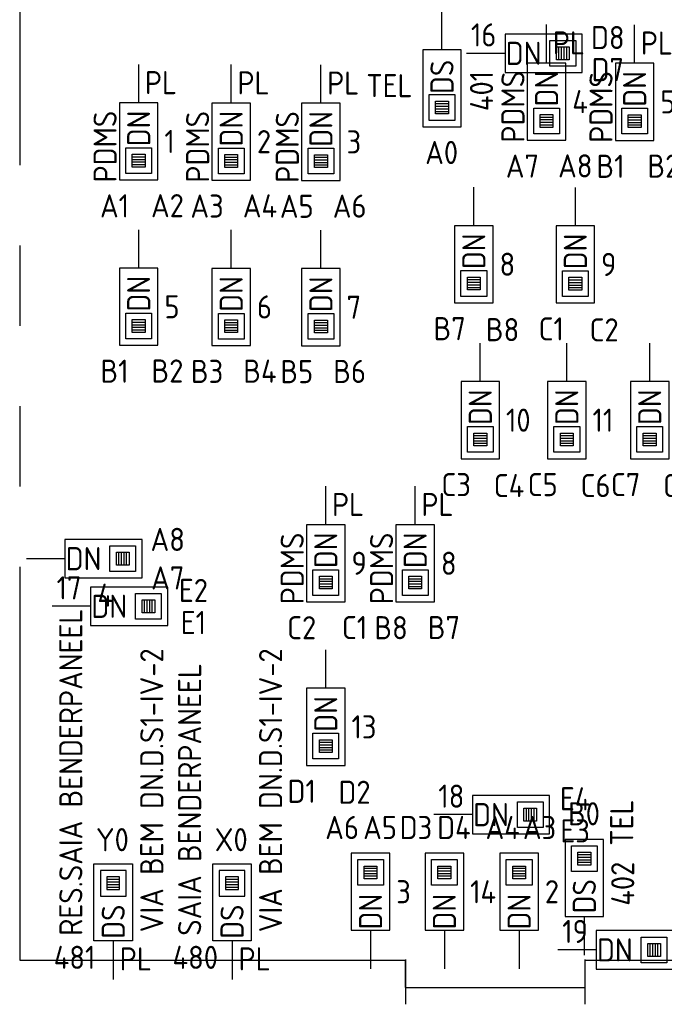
# Model space of a CAD drawing. Header units: millimetres. Extents: x 4336 to 79204, y -9688 to 63134.
# Tile 3 of 38: x 13998 to 19015, y 7635 to 15300. Entities that reach past the tile are written whole.
import ezdxf
from ezdxf.enums import TextEntityAlignment as Align

# ---------------------------------------------------------------- set-up
doc = ezdxf.new("R2010")
doc.units = ezdxf.units.MM
doc.header["$LTSCALE"] = 100
doc.linetypes.add('B0801', pattern=[62.5, 31.25, -6.25, 6.25, -6.25, 6.25, -6.25])
doc.layers.get('0').update_dxf_attribs({"linetype": 'CONTINUOUS'})
for name, color, linetype in [('DATA GROEN 90', 90, 'CONTINUOUS'), ('DBTA GRO_ATTRIB', 2, 'CONTINUOUS'), ('EB6441--_ATTRIB', 2, 'CONTINUOUS'), ('EB6445--_ATTRIB', 2, 'CONTINUOUS'), ('EL631005_KSTSCH', 6, 'B0801'), ('EL6441--_DATACOM', 3, 'CONTINUOUS'), ('EL6445--_DATANET', 3, 'CONTINUOUS')]:
    doc.layers.add(name, color=color, linetype=linetype)
doc.styles.add('NORATT', font='isocp.shx')

# ---------------------------------------------------------------- blocks, each defined once
blk = doc.blocks.new('EA644502')
for p, q in [((-1.5, 6), (-1.5, 0)), ((1.5, 6), (-1.5, 6)), ((1.5, 0), (1.5, 6)), ((-1.5, 0), (1.5, 0))]:
    blk.add_line(p, q)
at = {"color": 1}
for p, q in [((-1, 5.5), (1, 5.5)), ((-1, 3.5), (-1, 5.5)), ((1, 5.5), (1, 3.5)), ((-0.5, 5), (0.5, 5)), ((-0.5, 4), (-0.5, 5)), ((0.5, 4.8), (-0.5, 4.8)), ((0.5, 4.6), (-0.5, 4.6)), ((0.5, 5), (0.5, 4)), ((0.5, 4.4), (-0.5, 4.4)), ((0.5, 4.2), (-0.5, 4.2)), ((0.5, 4), (-0.5, 4)), ((1, 3.5), (-1, 3.5))]:
    blk.add_line(p, q, dxfattribs=at)
at = {"color": 2}
blk.add_line((0, 0), (0, -3), dxfattribs=at)
at = {"style": 'NORATT', "flags": 8}
for tag, p in [('NUMMERA', (-1.5, 8)), ('NUMMERB', (1.5, 8))]:
    blk.add_attdef(tag, text='', height=1.8, rotation=90, dxfattribs=at).set_placement(p, align=Align.MIDDLE_CENTER)
blk.add_attdef('CODE', text='', height=1.8, rotation=90, dxfattribs=at).set_placement((0, 0.5), align=Align.MIDDLE_LEFT)
at = {"style": 'NORATT', "flags": 9}
for tag, p in [('VERD', (0, 4)), ('PATCHSTR', (0, 4)), ('PANEEL', (0, 4)), ('NUMMER', (6, 3)), ('HOOGTE', (-3, 2)), ('TYPE', (0, -2.5)), ('FABR', (0, -2.5)), ('PCODE', (0, -3)), ('PVERS', (0, -3)), ('PDATE', (0, -3))]:
    blk.add_attdef(tag, text='', height=1.8, dxfattribs=at).set_placement(p, align=Align.BOTTOM_LEFT)
for tag, p in [('NUMMERAP', (8, 1.5)), ('NUMMERBP', (8, -1.5))]:
    blk.add_attdef(tag, text='', height=1.8, dxfattribs=at).set_placement(p, align=Align.MIDDLE_CENTER)

msp = doc.modelspace()

# ---------------------------------------------------------------- linework, layer by layer
at = {"layer": 'EL631005_KSTSCH'}
for p, q in [((13997.8, 23541.4), (13997.8, 7978)), ((13997.8, 7978), (16997.8, 7978)), ((16997.8, 7978), (16997.8, 7766.2)), ((17000, 7984.6), (17000, 7635.1)), ((18397.9, 7766.2), (18397.9, 7978)), ((18397.9, 7978), (21397.8, 7978)), ((18400.1, 7635.1), (18400.1, 7984.6)), ((16997.8, 7766.2), (18397.9, 7766.2))]:
    msp.add_line(p, q, dxfattribs=at)

# ---------------------------------------------------------------- block references
at = {"layer": 'DATA GROEN 90'}
ref = msp.add_blockref('EA644502', (17775, 15037.7), dxfattribs=dict(at, xscale=100, yscale=100, zscale=100, rotation=270))
ref.add_attrib('CODE', 'DN', dxfattribs={"layer": 'EB6445--_ATTRIB', "color": 1, "height": 180, "style": 'NORATT', "flags": 8}).set_placement((18059, 15037.7), align=Align.MIDDLE_RIGHT)
ref.add_attrib('NUMMERA', 'D7', dxfattribs={"layer": 'DBTA GRO_ATTRIB', "color": 1, "height": 180, "style": 'NORATT', "flags": 8}).set_placement((18575, 14911.2), align=Align.MIDDLE_CENTER)
ref.add_attrib('NUMMERB', 'D8', dxfattribs={"layer": 'DBTA GRO_ATTRIB', "color": 1, "height": 180, "style": 'NORATT', "flags": 8}).set_placement((18575, 15161.2), align=Align.MIDDLE_CENTER)
ref.add_attrib('TYPE', '16', dxfattribs={"layer": 'EB6445--_ATTRIB', "color": 1, "height": 180, "style": 'NORATT', "flags": 8}).set_placement((17509.8, 15037.7), align=Align.BOTTOM_LEFT)
ref = msp.add_blockref('EA644502', (14550, 10733.3), dxfattribs=dict(at, xscale=100, yscale=100, zscale=100, rotation=270))
ref.add_attrib('CODE', 'DN', dxfattribs={"layer": 'EB6445--_ATTRIB', "color": 1, "height": 180, "style": 'NORATT', "flags": 8}).set_placement((14834, 10733.3), align=Align.MIDDLE_RIGHT)
ref.add_attrib('NUMMERA', 'E1', dxfattribs={"layer": 'DBTA GRO_ATTRIB', "color": 1, "height": 180, "style": 'NORATT', "flags": 8}).set_placement((15350, 10606.8), align=Align.MIDDLE_CENTER)
ref.add_attrib('NUMMERB', 'E2', dxfattribs={"layer": 'DBTA GRO_ATTRIB', "color": 1, "height": 180, "style": 'NORATT', "flags": 8}).set_placement((15350, 10856.8), align=Align.MIDDLE_CENTER)
ref.add_attrib('TYPE', '17', dxfattribs={"layer": 'EB6445--_ATTRIB', "color": 1, "height": 180, "style": 'NORATT', "flags": 8}).set_placement((14284.8, 10733.3), align=Align.BOTTOM_LEFT)
ref = msp.add_blockref('EA644502', (17521.1, 9111.5), dxfattribs=dict(at, xscale=100, yscale=100, zscale=100, rotation=270))
ref.add_attrib('CODE', 'DN', dxfattribs={"layer": 'EB6445--_ATTRIB', "color": 1, "height": 180, "style": 'NORATT', "flags": 8}).set_placement((17805.1, 9111.5), align=Align.MIDDLE_RIGHT)
ref.add_attrib('NUMMERA', 'E3', dxfattribs={"layer": 'DBTA GRO_ATTRIB', "color": 1, "height": 180, "style": 'NORATT', "flags": 8}).set_placement((18321.1, 8985), align=Align.MIDDLE_CENTER)
ref.add_attrib('NUMMERB', 'E4', dxfattribs={"layer": 'DBTA GRO_ATTRIB', "color": 1, "height": 180, "style": 'NORATT', "flags": 8}).set_placement((18321.1, 9234.9), align=Align.MIDDLE_CENTER)
ref.add_attrib('TYPE', '18', dxfattribs={"layer": 'EB6445--_ATTRIB', "color": 1, "height": 180, "style": 'NORATT', "flags": 8}).set_placement((17255.8, 9111.5), align=Align.BOTTOM_LEFT)
ref = msp.add_blockref('EA644502', (18485.5, 8058.4), dxfattribs=dict(at, xscale=100, yscale=100, zscale=100, rotation=270))
ref.add_attrib('CODE', 'DN', dxfattribs={"layer": 'EB6445--_ATTRIB', "color": 1, "height": 180, "style": 'NORATT', "flags": 8}).set_placement((18769.5, 8058.4), align=Align.MIDDLE_RIGHT)
ref.add_attrib('NUMMERA', 'E5', dxfattribs={"layer": 'DBTA GRO_ATTRIB', "color": 1, "height": 180, "style": 'NORATT', "flags": 8}).set_placement((19285.5, 7931.9), align=Align.MIDDLE_CENTER)
ref.add_attrib('NUMMERB', 'E6', dxfattribs={"layer": 'DBTA GRO_ATTRIB', "color": 1, "height": 180, "style": 'NORATT', "flags": 8}).set_placement((19285.5, 8181.8), align=Align.MIDDLE_CENTER)
ref.add_attrib('TYPE', '19', dxfattribs={"layer": 'EB6445--_ATTRIB', "color": 1, "height": 180, "style": 'NORATT', "flags": 8}).set_placement((18220.3, 8058.4), align=Align.BOTTOM_LEFT)
at = {"layer": 'EL6441--_DATACOM'}
ref = msp.add_blockref('EA644502', (17284.4, 15066.4), dxfattribs=dict(at, xscale=100, yscale=100, zscale=100, rotation=180))
ref.add_attrib('CODE', 'DS', dxfattribs={"layer": 'DBTA GRO_ATTRIB', "color": 1, "height": 180, "rotation": 90, "style": 'NORATT', "flags": 8}).set_placement((17284.4, 14721.3), align=Align.MIDDLE_LEFT)
ref.add_attrib('NUMMERA', 'A0', dxfattribs={"layer": 'DBTA GRO_ATTRIB', "color": 1, "height": 180, "style": 'NORATT', "flags": 8}).set_placement((17281.8, 14266.4), align=Align.MIDDLE_CENTER)
ref.add_attrib('FABR', 'TEL', dxfattribs={"layer": 'DBTA GRO_ATTRIB', "color": 1, "height": 180, "style": 'NORATT', "flags": 8}).set_placement((16695.2, 14642.8), align=Align.BOTTOM_LEFT)
ref.add_attrib('TYPE', '401', dxfattribs={"layer": 'DBTA GRO_ATTRIB', "color": 1, "height": 180, "rotation": 90, "style": 'NORATT', "flags": 8}).set_placement((17592.2, 14588.2), align=Align.MIDDLE_LEFT)
ref = msp.add_blockref('EA644502', (18098.4, 14962), dxfattribs=dict(at, xscale=100, yscale=100, zscale=100, rotation=180))
ref.add_attrib('CODE', 'DN', dxfattribs={"layer": 'EB6441--_ATTRIB', "color": 1, "height": 180, "rotation": 90, "style": 'NORATT', "flags": 8}).set_placement((18098.4, 14624), align=Align.MIDDLE_LEFT)
ref.add_attrib('NUMMERA', 'A8', dxfattribs={"layer": 'EB6441--_ATTRIB', "color": 1, "height": 180, "style": 'NORATT', "flags": 8}).set_placement((18322.1, 14162), align=Align.MIDDLE_CENTER)
ref.add_attrib('NUMMERB', 'A7', dxfattribs={"layer": 'EB6441--_ATTRIB', "color": 1, "height": 180, "style": 'NORATT', "flags": 8}).set_placement((17910.6, 14160.5), align=Align.MIDDLE_CENTER)
ref.add_attrib('HOOGTE', 'PL', dxfattribs={"layer": 'EB6441--_ATTRIB', "color": 1, "height": 180, "style": 'NORATT', "flags": 8}).set_placement((18146.7, 14975.8), align=Align.BOTTOM_LEFT)
ref.add_attrib('FABR', 'PDMS', dxfattribs={"layer": 'EB6441--_ATTRIB', "color": 1, "height": 180, "rotation": 90, "style": 'NORATT', "flags": 8}).set_placement((17980.8, 14342.8), align=Align.BOTTOM_LEFT)
ref.add_attrib('TYPE', '4', dxfattribs={"layer": 'EB6441--_ATTRIB', "color": 1, "height": 180, "style": 'NORATT', "flags": 8}).set_placement((18298.4, 14662), align=Align.MIDDLE_LEFT)
ref = msp.add_blockref('EA644502', (18784, 14960.3), dxfattribs=dict(at, xscale=100, yscale=100, zscale=100, rotation=180))
ref.add_attrib('CODE', 'DN', dxfattribs={"layer": 'EB6441--_ATTRIB', "color": 1, "height": 180, "rotation": 90, "style": 'NORATT', "flags": 8}).set_placement((18784, 14622.3), align=Align.MIDDLE_LEFT)
ref.add_attrib('NUMMERA', 'B2', dxfattribs={"layer": 'EB6441--_ATTRIB', "color": 1, "height": 180, "style": 'NORATT', "flags": 8}).set_placement((19007.7, 14160.3), align=Align.MIDDLE_CENTER)
ref.add_attrib('NUMMERB', 'B1', dxfattribs={"layer": 'EB6441--_ATTRIB', "color": 1, "height": 180, "style": 'NORATT', "flags": 8}).set_placement((18596.1, 14158.8), align=Align.MIDDLE_CENTER)
ref.add_attrib('HOOGTE', 'PL', dxfattribs={"layer": 'EB6441--_ATTRIB', "color": 1, "height": 180, "style": 'NORATT', "flags": 8}).set_placement((18832.2, 14974.2), align=Align.BOTTOM_LEFT)
ref.add_attrib('FABR', 'PDMS', dxfattribs={"layer": 'EB6441--_ATTRIB', "color": 1, "height": 180, "rotation": 90, "style": 'NORATT', "flags": 8}).set_placement((18666.4, 14341.1), align=Align.BOTTOM_LEFT)
ref.add_attrib('TYPE', '5', dxfattribs={"layer": 'EB6441--_ATTRIB', "color": 1, "height": 180, "style": 'NORATT', "flags": 8}).set_placement((18984, 14660.3), align=Align.MIDDLE_LEFT)
ref = msp.add_blockref('EA644502', (14924, 14652.3), dxfattribs=dict(at, xscale=100, yscale=100, zscale=100, rotation=180))
ref.add_attrib('CODE', 'DN', dxfattribs={"layer": 'DBTA GRO_ATTRIB', "color": 1, "height": 180, "rotation": 90, "style": 'NORATT', "flags": 8}).set_placement((14924, 14314.3), align=Align.MIDDLE_LEFT)
ref.add_attrib('NUMMERA', 'A2', dxfattribs={"layer": 'DBTA GRO_ATTRIB', "color": 1, "height": 180, "style": 'NORATT', "flags": 8}).set_placement((15147.7, 13852.3), align=Align.MIDDLE_CENTER)
ref.add_attrib('NUMMERB', 'A1', dxfattribs={"layer": 'DBTA GRO_ATTRIB', "color": 1, "height": 180, "style": 'NORATT', "flags": 8}).set_placement((14736.1, 13850.7), align=Align.MIDDLE_CENTER)
ref.add_attrib('HOOGTE', 'PL', dxfattribs={"layer": 'DBTA GRO_ATTRIB', "color": 1, "height": 180, "style": 'NORATT', "flags": 8}).set_placement((14972.2, 14666.1), align=Align.BOTTOM_LEFT)
ref.add_attrib('FABR', 'PDMS', dxfattribs={"layer": 'DBTA GRO_ATTRIB', "color": 1, "height": 180, "rotation": 90, "style": 'NORATT', "flags": 8}).set_placement((14806.3, 14033.1), align=Align.BOTTOM_LEFT)
ref.add_attrib('TYPE', '1', dxfattribs={"layer": 'DBTA GRO_ATTRIB', "color": 1, "height": 180, "style": 'NORATT', "flags": 8}).set_placement((15124, 14352.3), align=Align.MIDDLE_LEFT)
ref = msp.add_blockref('EA644502', (15644.1, 14650.6), dxfattribs=dict(at, xscale=100, yscale=100, zscale=100, rotation=180))
ref.add_attrib('CODE', 'DN', dxfattribs={"layer": 'EB6441--_ATTRIB', "color": 1, "height": 180, "rotation": 90, "style": 'NORATT', "flags": 8}).set_placement((15644.1, 14312.6), align=Align.MIDDLE_LEFT)
ref.add_attrib('NUMMERA', 'A4', dxfattribs={"layer": 'EB6441--_ATTRIB', "color": 1, "height": 180, "style": 'NORATT', "flags": 8}).set_placement((15867.8, 13850.6), align=Align.MIDDLE_CENTER)
ref.add_attrib('NUMMERB', 'A3', dxfattribs={"layer": 'EB6441--_ATTRIB', "color": 1, "height": 180, "style": 'NORATT', "flags": 8}).set_placement((15456.3, 13849), align=Align.MIDDLE_CENTER)
ref.add_attrib('HOOGTE', 'PL', dxfattribs={"layer": 'EB6441--_ATTRIB', "color": 1, "height": 180, "style": 'NORATT', "flags": 8}).set_placement((15692.4, 14664.4), align=Align.BOTTOM_LEFT)
ref.add_attrib('FABR', 'PDMS', dxfattribs={"layer": 'EB6441--_ATTRIB', "color": 1, "height": 180, "rotation": 90, "style": 'NORATT', "flags": 8}).set_placement((15526.5, 14031.4), align=Align.BOTTOM_LEFT)
ref.add_attrib('TYPE', '2', dxfattribs={"layer": 'EB6441--_ATTRIB', "color": 1, "height": 180, "style": 'NORATT', "flags": 8}).set_placement((15844.1, 14350.6), align=Align.MIDDLE_LEFT)
ref = msp.add_blockref('EA644502', (16342.2, 14648.9), dxfattribs=dict(at, xscale=100, yscale=100, zscale=100, rotation=180))
ref.add_attrib('CODE', 'DN', dxfattribs={"layer": 'EB6441--_ATTRIB', "color": 1, "height": 180, "rotation": 90, "style": 'NORATT', "flags": 8}).set_placement((16342.2, 14310.9), align=Align.MIDDLE_LEFT)
ref.add_attrib('NUMMERA', 'A6', dxfattribs={"layer": 'EB6441--_ATTRIB', "color": 1, "height": 180, "style": 'NORATT', "flags": 8}).set_placement((16565.9, 13848.9), align=Align.MIDDLE_CENTER)
ref.add_attrib('NUMMERB', 'A5', dxfattribs={"layer": 'EB6441--_ATTRIB', "color": 1, "height": 180, "style": 'NORATT', "flags": 8}).set_placement((16154.3, 13847.4), align=Align.MIDDLE_CENTER)
ref.add_attrib('HOOGTE', 'PL', dxfattribs={"layer": 'EB6441--_ATTRIB', "color": 1, "height": 180, "style": 'NORATT', "flags": 8}).set_placement((16390.5, 14662.7), align=Align.BOTTOM_LEFT)
ref.add_attrib('FABR', 'PDMS', dxfattribs={"layer": 'EB6441--_ATTRIB', "color": 1, "height": 180, "rotation": 90, "style": 'NORATT', "flags": 8}).set_placement((16224.6, 14029.7), align=Align.BOTTOM_LEFT)
ref.add_attrib('TYPE', '3', dxfattribs={"layer": 'EB6441--_ATTRIB', "color": 1, "height": 180, "style": 'NORATT', "flags": 8}).set_placement((16542.2, 14348.9), align=Align.MIDDLE_LEFT)
ref = msp.add_blockref('EA644502', (17532.3, 13696.3), dxfattribs=dict(at, xscale=100, yscale=100, zscale=100, rotation=180))
ref.add_attrib('CODE', 'DN', dxfattribs={"layer": 'EB6441--_ATTRIB', "color": 1, "height": 180, "rotation": 90, "style": 'NORATT', "flags": 8}).set_placement((17532.3, 13358.3), align=Align.MIDDLE_LEFT)
ref.add_attrib('NUMMERA', 'B8', dxfattribs={"layer": 'DBTA GRO_ATTRIB', "color": 1, "height": 180, "style": 'NORATT', "flags": 8}).set_placement((17756, 12887.3), align=Align.MIDDLE_CENTER)
ref.add_attrib('NUMMERB', 'B7', dxfattribs={"layer": 'DBTA GRO_ATTRIB', "color": 1, "height": 180, "style": 'NORATT', "flags": 8}).set_placement((17344.4, 12894.8), align=Align.MIDDLE_CENTER)
ref.add_attrib('TYPE', '8', dxfattribs={"layer": 'DBTA GRO_ATTRIB', "color": 1, "height": 180, "style": 'NORATT', "flags": 8}).set_placement((17732.3, 13396.3), align=Align.MIDDLE_LEFT)
ref = msp.add_blockref('EA644502', (18322.7, 13694.6), dxfattribs=dict(at, xscale=100, yscale=100, zscale=100, rotation=180))
ref.add_attrib('CODE', 'DN', dxfattribs={"layer": 'EB6441--_ATTRIB', "color": 1, "height": 180, "rotation": 90, "style": 'NORATT', "flags": 8}).set_placement((18322.7, 13356.6), align=Align.MIDDLE_LEFT)
ref.add_attrib('NUMMERA', 'C2', dxfattribs={"layer": 'DBTA GRO_ATTRIB', "color": 1, "height": 180, "style": 'NORATT', "flags": 8}).set_placement((18546.4, 12885.6), align=Align.MIDDLE_CENTER)
ref.add_attrib('NUMMERB', 'C1', dxfattribs={"layer": 'DBTA GRO_ATTRIB', "color": 1, "height": 180, "style": 'NORATT', "flags": 8}).set_placement((18134.8, 12893.1), align=Align.MIDDLE_CENTER)
ref.add_attrib('TYPE', '9', dxfattribs={"layer": 'DBTA GRO_ATTRIB', "color": 1, "height": 180, "style": 'NORATT', "flags": 8}).set_placement((18522.7, 13394.6), align=Align.MIDDLE_LEFT)
ref = msp.add_blockref('EA644502', (14924, 13365.4), dxfattribs=dict(at, xscale=100, yscale=100, zscale=100, rotation=180))
ref.add_attrib('CODE', 'DN', dxfattribs={"layer": 'EB6441--_ATTRIB', "color": 1, "height": 180, "rotation": 90, "style": 'NORATT', "flags": 8}).set_placement((14924, 13027.4), align=Align.MIDDLE_LEFT)
ref.add_attrib('NUMMERA', 'B2', dxfattribs={"layer": 'DBTA GRO_ATTRIB', "color": 1, "height": 180, "style": 'NORATT', "flags": 8}).set_placement((15147.7, 12565.4), align=Align.MIDDLE_CENTER)
ref.add_attrib('NUMMERB', 'B1', dxfattribs={"layer": 'DBTA GRO_ATTRIB', "color": 1, "height": 180, "style": 'NORATT', "flags": 8}).set_placement((14736.1, 12563.8), align=Align.MIDDLE_CENTER)
ref.add_attrib('TYPE', '5', dxfattribs={"layer": 'DBTA GRO_ATTRIB', "color": 1, "height": 180, "style": 'NORATT', "flags": 8}).set_placement((15124, 13065.4), align=Align.MIDDLE_LEFT)
ref = msp.add_blockref('EA644502', (15644.1, 13363.7), dxfattribs=dict(at, xscale=100, yscale=100, zscale=100, rotation=180))
ref.add_attrib('CODE', 'DN', dxfattribs={"layer": 'EB6441--_ATTRIB', "color": 1, "height": 180, "rotation": 90, "style": 'NORATT', "flags": 8}).set_placement((15644.1, 13025.7), align=Align.MIDDLE_LEFT)
ref.add_attrib('NUMMERA', 'B4', dxfattribs={"layer": 'DBTA GRO_ATTRIB', "color": 1, "height": 180, "style": 'NORATT', "flags": 8}).set_placement((15867.8, 12563.7), align=Align.MIDDLE_CENTER)
ref.add_attrib('NUMMERB', 'B3', dxfattribs={"layer": 'DBTA GRO_ATTRIB', "color": 1, "height": 180, "style": 'NORATT', "flags": 8}).set_placement((15456.3, 12562.1), align=Align.MIDDLE_CENTER)
ref.add_attrib('TYPE', '6', dxfattribs={"layer": 'DBTA GRO_ATTRIB', "color": 1, "height": 180, "style": 'NORATT', "flags": 8}).set_placement((15844.1, 13063.7), align=Align.MIDDLE_LEFT)
ref = msp.add_blockref('EA644502', (16342.2, 13362), dxfattribs=dict(at, xscale=100, yscale=100, zscale=100, rotation=180))
ref.add_attrib('CODE', 'DN', dxfattribs={"layer": 'EB6441--_ATTRIB', "color": 1, "height": 180, "rotation": 90, "style": 'NORATT', "flags": 8}).set_placement((16342.2, 13024), align=Align.MIDDLE_LEFT)
ref.add_attrib('NUMMERA', 'B6', dxfattribs={"layer": 'DBTA GRO_ATTRIB', "color": 1, "height": 180, "style": 'NORATT', "flags": 8}).set_placement((16565.9, 12562), align=Align.MIDDLE_CENTER)
ref.add_attrib('NUMMERB', 'B5', dxfattribs={"layer": 'DBTA GRO_ATTRIB', "color": 1, "height": 180, "style": 'NORATT', "flags": 8}).set_placement((16154.3, 12560.4), align=Align.MIDDLE_CENTER)
ref.add_attrib('TYPE', '7', dxfattribs={"layer": 'DBTA GRO_ATTRIB', "color": 1, "height": 180, "style": 'NORATT', "flags": 8}).set_placement((16542.2, 13062), align=Align.MIDDLE_LEFT)
ref = msp.add_blockref('EA644502', (17582.6, 12482.4), dxfattribs=dict(at, xscale=100, yscale=100, zscale=100, rotation=180))
ref.add_attrib('CODE', 'DN', dxfattribs={"layer": 'EB6441--_ATTRIB', "color": 1, "height": 180, "rotation": 90, "style": 'NORATT', "flags": 8}).set_placement((17582.6, 12144.4), align=Align.MIDDLE_LEFT)
ref.add_attrib('NUMMERA', 'C4', dxfattribs={"layer": 'DBTA GRO_ATTRIB', "color": 1, "height": 180, "style": 'NORATT', "flags": 8}).set_placement((17806.3, 11673.4), align=Align.MIDDLE_CENTER)
ref.add_attrib('NUMMERB', 'C3', dxfattribs={"layer": 'DBTA GRO_ATTRIB', "color": 1, "height": 180, "style": 'NORATT', "flags": 8}).set_placement((17394.8, 11680.8), align=Align.MIDDLE_CENTER)
ref.add_attrib('TYPE', '10', dxfattribs={"layer": 'DBTA GRO_ATTRIB', "color": 1, "height": 180, "style": 'NORATT', "flags": 8}).set_placement((17782.6, 12182.4), align=Align.MIDDLE_LEFT)
ref = msp.add_blockref('EA644502', (18256.2, 12482.4), dxfattribs=dict(at, xscale=100, yscale=100, zscale=100, rotation=180))
ref.add_attrib('CODE', 'DN', dxfattribs={"layer": 'EB6441--_ATTRIB', "color": 1, "height": 180, "rotation": 90, "style": 'NORATT', "flags": 8}).set_placement((18256.2, 12144.4), align=Align.MIDDLE_LEFT)
ref.add_attrib('NUMMERA', 'C6', dxfattribs={"layer": 'DBTA GRO_ATTRIB', "color": 1, "height": 180, "style": 'NORATT', "flags": 8}).set_placement((18479.9, 11673.4), align=Align.MIDDLE_CENTER)
ref.add_attrib('NUMMERB', 'C5', dxfattribs={"layer": 'DBTA GRO_ATTRIB', "color": 1, "height": 180, "style": 'NORATT', "flags": 8}).set_placement((18068.4, 11680.8), align=Align.MIDDLE_CENTER)
ref.add_attrib('TYPE', '11', dxfattribs={"layer": 'DBTA GRO_ATTRIB', "color": 1, "height": 180, "style": 'NORATT', "flags": 8}).set_placement((18456.2, 12182.4), align=Align.MIDDLE_LEFT)
ref = msp.add_blockref('EA644502', (18901.6, 12482.4), dxfattribs=dict(at, xscale=100, yscale=100, zscale=100, rotation=180))
ref.add_attrib('CODE', 'DN', dxfattribs={"layer": 'EB6441--_ATTRIB', "color": 1, "height": 180, "rotation": 90, "style": 'NORATT', "flags": 8}).set_placement((18901.6, 12144.4), align=Align.MIDDLE_LEFT)
ref.add_attrib('NUMMERA', 'C8', dxfattribs={"layer": 'DBTA GRO_ATTRIB', "color": 1, "height": 180, "style": 'NORATT', "flags": 8}).set_placement((19125.3, 11673.4), align=Align.MIDDLE_CENTER)
ref.add_attrib('NUMMERB', 'C7', dxfattribs={"layer": 'DBTA GRO_ATTRIB', "color": 1, "height": 180, "style": 'NORATT', "flags": 8}).set_placement((18713.8, 11680.8), align=Align.MIDDLE_CENTER)
ref.add_attrib('TYPE', '12', dxfattribs={"layer": 'DBTA GRO_ATTRIB', "color": 1, "height": 180, "style": 'NORATT', "flags": 8}).set_placement((19101.6, 12182.4), align=Align.MIDDLE_LEFT)
ref = msp.add_blockref('EA644502', (16380.2, 11368.3), dxfattribs=dict(at, xscale=100, yscale=100, zscale=100, rotation=180))
ref.add_attrib('CODE', 'DN', dxfattribs={"layer": 'EB6441--_ATTRIB', "color": 1, "height": 180, "rotation": 90, "style": 'NORATT', "flags": 8}).set_placement((16380.2, 11030.3), align=Align.MIDDLE_LEFT)
ref.add_attrib('NUMMERA', 'C1', dxfattribs={"layer": 'EB6441--_ATTRIB', "color": 1, "height": 180, "style": 'NORATT', "flags": 8}).set_placement((16603.9, 10568.3), align=Align.MIDDLE_CENTER)
ref.add_attrib('NUMMERB', 'C2', dxfattribs={"layer": 'EB6441--_ATTRIB', "color": 1, "height": 180, "style": 'NORATT', "flags": 8}).set_placement((16192.4, 10566.7), align=Align.MIDDLE_CENTER)
ref.add_attrib('HOOGTE', 'PL', dxfattribs={"layer": 'EB6441--_ATTRIB', "color": 1, "height": 180, "style": 'NORATT', "flags": 8}).set_placement((16428.5, 11382.1), align=Align.BOTTOM_LEFT)
ref.add_attrib('FABR', 'PDMS', dxfattribs={"layer": 'EB6441--_ATTRIB', "color": 1, "height": 180, "rotation": 90, "style": 'NORATT', "flags": 8}).set_placement((16262.6, 10749.1), align=Align.BOTTOM_LEFT)
ref.add_attrib('TYPE', '9', dxfattribs={"layer": 'EB6441--_ATTRIB', "color": 1, "height": 180, "style": 'NORATT', "flags": 8}).set_placement((16580.2, 11068.3), align=Align.MIDDLE_LEFT)
ref = msp.add_blockref('EA644502', (17076.2, 11368.3), dxfattribs=dict(at, xscale=100, yscale=100, zscale=100, rotation=180))
ref.add_attrib('CODE', 'DN', dxfattribs={"layer": 'EB6441--_ATTRIB', "color": 1, "height": 180, "rotation": 90, "style": 'NORATT', "flags": 8}).set_placement((17076.2, 11030.3), align=Align.MIDDLE_LEFT)
ref.add_attrib('NUMMERA', 'B7', dxfattribs={"layer": 'EB6441--_ATTRIB', "color": 1, "height": 180, "style": 'NORATT', "flags": 8}).set_placement((17299.9, 10568.3), align=Align.MIDDLE_CENTER)
ref.add_attrib('NUMMERB', 'B8', dxfattribs={"layer": 'EB6441--_ATTRIB', "color": 1, "height": 180, "style": 'NORATT', "flags": 8}).set_placement((16888.3, 10566.7), align=Align.MIDDLE_CENTER)
ref.add_attrib('HOOGTE', 'PL', dxfattribs={"layer": 'EB6441--_ATTRIB', "color": 1, "height": 180, "style": 'NORATT', "flags": 8}).set_placement((17124.4, 11382.1), align=Align.BOTTOM_LEFT)
ref.add_attrib('FABR', 'PDMS', dxfattribs={"layer": 'EB6441--_ATTRIB', "color": 1, "height": 180, "rotation": 90, "style": 'NORATT', "flags": 8}).set_placement((16958.5, 10749.1), align=Align.BOTTOM_LEFT)
ref.add_attrib('TYPE', '8', dxfattribs={"layer": 'EB6441--_ATTRIB', "color": 1, "height": 180, "style": 'NORATT', "flags": 8}).set_placement((17276.2, 11068.3), align=Align.MIDDLE_LEFT)
ref = msp.add_blockref('EA644502', (14350, 11104.2), dxfattribs=dict(at, xscale=100, yscale=100, zscale=100, rotation=270))
ref.add_attrib('CODE', 'DN', dxfattribs={"layer": 'EB6441--_ATTRIB', "color": 1, "height": 180, "style": 'NORATT', "flags": 8}).set_placement((14634, 11104.2), align=Align.MIDDLE_RIGHT)
ref.add_attrib('NUMMERA', 'A7', dxfattribs={"layer": 'DBTA GRO_ATTRIB', "color": 1, "height": 180, "style": 'NORATT', "flags": 8}).set_placement((15150, 10954.2), align=Align.MIDDLE_CENTER)
ref.add_attrib('NUMMERB', 'A8', dxfattribs={"layer": 'DBTA GRO_ATTRIB', "color": 1, "height": 180, "style": 'NORATT', "flags": 8}).set_placement((15150, 11254.2), align=Align.MIDDLE_CENTER)
ref.add_attrib('TYPE', '4', dxfattribs={"layer": 'EB6445--_ATTRIB', "color": 1, "height": 180, "style": 'NORATT', "flags": 8}).set_placement((14603.5, 10819.9), align=Align.MIDDLE_LEFT)
ref = msp.add_blockref('EA644502', (16380.2, 10094.9), dxfattribs=dict(at, xscale=100, yscale=100, zscale=100, rotation=180))
ref.add_attrib('CODE', 'DN', dxfattribs={"layer": 'EB6441--_ATTRIB', "color": 1, "height": 180, "rotation": 90, "style": 'NORATT', "flags": 8}).set_placement((16380.2, 9756.9), align=Align.MIDDLE_LEFT)
ref.add_attrib('NUMMERA', 'D2', dxfattribs={"layer": 'DBTA GRO_ATTRIB', "color": 1, "height": 180, "style": 'NORATT', "flags": 8}).set_placement((16603.9, 9285.8), align=Align.MIDDLE_CENTER)
ref.add_attrib('NUMMERB', 'D1', dxfattribs={"layer": 'DBTA GRO_ATTRIB', "color": 1, "height": 180, "style": 'NORATT', "flags": 8}).set_placement((16192.4, 9293.3), align=Align.MIDDLE_CENTER)
ref.add_attrib('TYPE', '13', dxfattribs={"layer": 'DBTA GRO_ATTRIB', "color": 1, "height": 180, "style": 'NORATT', "flags": 8}).set_placement((16580.2, 9794.9), align=Align.MIDDLE_LEFT)
ref = msp.add_blockref('EA644502', (18392.4, 8318.5), dxfattribs=dict(at, xscale=100, yscale=100, zscale=100))
ref.add_attrib('CODE', 'DS', dxfattribs={"layer": 'EB6445--_ATTRIB', "color": 1, "height": 180, "rotation": 90, "style": 'NORATT', "flags": 8}).set_placement((18392.4, 8609.7), align=Align.MIDDLE_RIGHT)
ref.add_attrib('NUMMERA', 'B0', dxfattribs={"layer": 'DBTA GRO_ATTRIB', "color": 1, "height": 180, "style": 'NORATT', "flags": 8}).set_placement((18389.9, 9118.5), align=Align.MIDDLE_CENTER)
ref.add_attrib('FABR', 'TEL', dxfattribs={"layer": 'EB6445--_ATTRIB', "color": 1, "height": 180, "rotation": 90, "style": 'NORATT', "flags": 8}).set_placement((18683.2, 9049), align=Align.MIDDLE_CENTER)
ref.add_attrib('TYPE', '402', dxfattribs={"layer": 'EB6445--_ATTRIB', "color": 1, "height": 180, "rotation": 90, "style": 'NORATT', "flags": 8}).set_placement((18691.2, 8402.5), align=Align.MIDDLE_LEFT)
ref = msp.add_blockref('EA644502', (16728.4, 8211.4), dxfattribs=dict(at, xscale=100, yscale=100, zscale=100))
ref.add_attrib('CODE', 'DN', dxfattribs={"layer": 'EB6441--_ATTRIB', "color": 1, "height": 180, "rotation": 90, "style": 'NORATT', "flags": 8}).set_placement((16728.4, 8495.4), align=Align.MIDDLE_RIGHT)
ref.add_attrib('NUMMERA', 'A5', dxfattribs={"layer": 'DBTA GRO_ATTRIB', "color": 1, "height": 180, "style": 'NORATT', "flags": 8}).set_placement((16802.5, 9011.4), align=Align.MIDDLE_CENTER)
ref.add_attrib('NUMMERB', 'A6', dxfattribs={"layer": 'DBTA GRO_ATTRIB', "color": 1, "height": 180, "style": 'NORATT', "flags": 8}).set_placement((16507, 9011.4), align=Align.MIDDLE_CENTER)
ref.add_attrib('TYPE', '3', dxfattribs={"layer": 'DBTA GRO_ATTRIB', "color": 1, "height": 180, "style": 'NORATT', "flags": 8}).set_placement((16928.4, 8511.4), align=Align.MIDDLE_LEFT)
ref = msp.add_blockref('EA644502', (17303.3, 8211.4), dxfattribs=dict(at, xscale=100, yscale=100, zscale=100))
ref.add_attrib('CODE', 'DN', dxfattribs={"layer": 'EB6441--_ATTRIB', "color": 1, "height": 180, "rotation": 90, "style": 'NORATT', "flags": 8}).set_placement((17303.3, 8495.4), align=Align.MIDDLE_RIGHT)
ref.add_attrib('NUMMERA', 'D4', dxfattribs={"layer": 'DBTA GRO_ATTRIB', "color": 1, "height": 180, "style": 'NORATT', "flags": 8}).set_placement((17377.5, 9011.4), align=Align.MIDDLE_CENTER)
ref.add_attrib('NUMMERB', 'D3', dxfattribs={"layer": 'DBTA GRO_ATTRIB', "color": 1, "height": 180, "style": 'NORATT', "flags": 8}).set_placement((17082, 9011.4), align=Align.MIDDLE_CENTER)
ref.add_attrib('TYPE', '14', dxfattribs={"layer": 'DBTA GRO_ATTRIB', "color": 1, "height": 180, "style": 'NORATT', "flags": 8}).set_placement((17503.3, 8511.4), align=Align.MIDDLE_LEFT)
ref = msp.add_blockref('EA644502', (17885.2, 8211.4), dxfattribs=dict(at, xscale=100, yscale=100, zscale=100))
ref.add_attrib('CODE', 'DN', dxfattribs={"layer": 'EB6441--_ATTRIB', "color": 1, "height": 180, "rotation": 90, "style": 'NORATT', "flags": 8}).set_placement((17885.2, 8495.4), align=Align.MIDDLE_RIGHT)
ref.add_attrib('NUMMERA', 'A3', dxfattribs={"layer": 'DBTA GRO_ATTRIB', "color": 1, "height": 180, "style": 'NORATT', "flags": 8}).set_placement((18044, 9011.4), align=Align.MIDDLE_CENTER)
ref.add_attrib('NUMMERB', 'A4', dxfattribs={"layer": 'DBTA GRO_ATTRIB', "color": 1, "height": 180, "style": 'NORATT', "flags": 8}).set_placement((17757, 9011.4), align=Align.MIDDLE_CENTER)
ref.add_attrib('TYPE', '2', dxfattribs={"layer": 'EB6445--_ATTRIB', "color": 1, "height": 180, "style": 'NORATT', "flags": 8}).set_placement((18085.2, 8511.4), align=Align.MIDDLE_LEFT)
at = {"layer": 'EL6445--_DATANET'}
ref = msp.add_blockref('EA644502', (14725.7, 8128), dxfattribs=dict(at, xscale=-100, yscale=100, zscale=100))
ref.add_attrib('CODE', 'DS', dxfattribs={"layer": 'EB6445--_ATTRIB', "color": 1, "height": 180, "rotation": 90, "style": 'NORATT', "flags": 8}).set_placement((14725.7, 8412), align=Align.MIDDLE_RIGHT)
ref.add_attrib('NUMMERA', 'Y0', dxfattribs={"layer": 'EB6445--_ATTRIB', "color": 1, "height": 180, "style": 'NORATT', "flags": 8}).set_placement((14719.3, 8916.7), align=Align.MIDDLE_CENTER)
ref.add_attrib('HOOGTE', 'PL', dxfattribs={"layer": 'EB6445--_ATTRIB', "color": 1, "height": 180, "style": 'NORATT', "flags": 8}).set_placement((14776.3, 7844.7), align=Align.BOTTOM_LEFT)
ref.add_attrib('PDATE', 'RES.SAIA BENDERPANEEL', dxfattribs={"layer": 'EB6445--_ATTRIB', "color": 1, "height": 180, "rotation": 90, "style": 'NORATT', "flags": 8}).set_placement((14395.7, 8168.7), align=Align.MIDDLE_LEFT)
ref.add_attrib('FABR', 'VIA BEM DN.D.S1-IV-2', dxfattribs={"layer": 'EB6445--_ATTRIB', "color": 1, "height": 180, "rotation": 90, "style": 'NORATT', "flags": 8}).set_placement((15169.8, 8195.4), align=Align.BOTTOM_LEFT)
ref.add_attrib('TYPE', '481', dxfattribs={"layer": 'EB6445--_ATTRIB', "color": 1, "height": 180, "style": 'NORATT', "flags": 8}).set_placement((14262.3, 8000.7), align=Align.MIDDLE_LEFT)
ref = msp.add_blockref('EA644502', (15650.6, 8128), dxfattribs=dict(at, xscale=-100, yscale=100, zscale=100))
ref.add_attrib('CODE', 'DS', dxfattribs={"layer": 'EB6445--_ATTRIB', "color": 1, "height": 180, "rotation": 90, "style": 'NORATT', "flags": 8}).set_placement((15650.6, 8412), align=Align.MIDDLE_RIGHT)
ref.add_attrib('NUMMERA', 'X0', dxfattribs={"layer": 'EB6445--_ATTRIB', "color": 1, "height": 180, "style": 'NORATT', "flags": 8}).set_placement((15644.2, 8916.7), align=Align.MIDDLE_CENTER)
ref.add_attrib('HOOGTE', 'PL', dxfattribs={"layer": 'EB6445--_ATTRIB', "color": 1, "height": 180, "style": 'NORATT', "flags": 8}).set_placement((15701.1, 7844.7), align=Align.BOTTOM_LEFT)
ref.add_attrib('PDATE', 'SAIA BENDERPANEEL', dxfattribs={"layer": 'EB6445--_ATTRIB', "color": 1, "height": 180, "rotation": 90, "style": 'NORATT', "flags": 8}).set_placement((15320.6, 8168.7), align=Align.MIDDLE_LEFT)
ref.add_attrib('FABR', 'VIA BEM DN.D.S1-IV-2', dxfattribs={"layer": 'EB6445--_ATTRIB', "color": 1, "height": 180, "rotation": 90, "style": 'NORATT', "flags": 8}).set_placement((16094.6, 8195.4), align=Align.BOTTOM_LEFT)
ref.add_attrib('TYPE', '480', dxfattribs={"layer": 'EB6445--_ATTRIB', "color": 1, "height": 180, "style": 'NORATT', "flags": 8}).set_placement((15187.1, 8000.7), align=Align.MIDDLE_LEFT)

doc.saveas('drawing.dxf')
